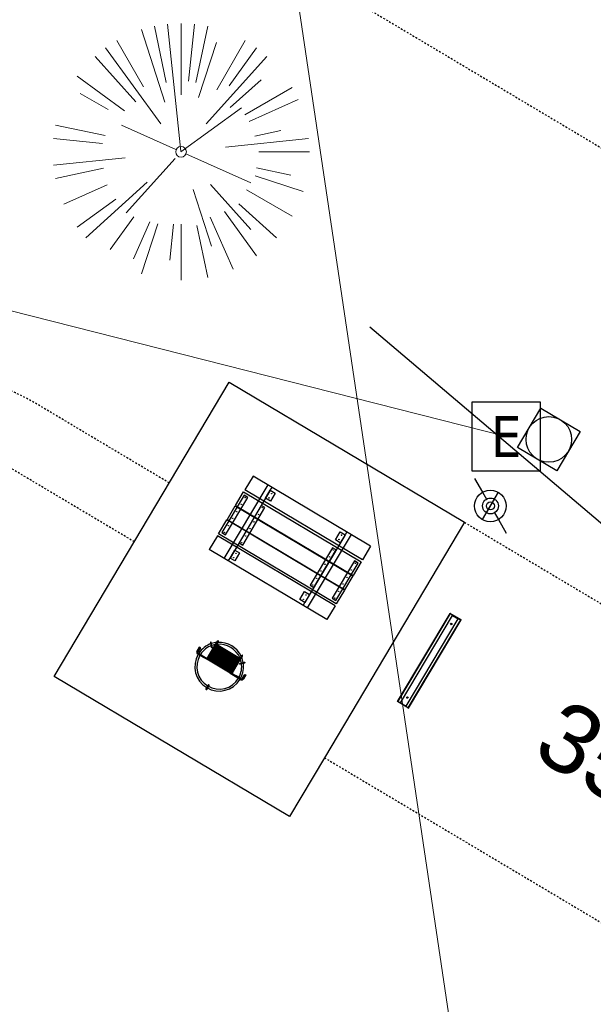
# Model space of a CAD drawing. Header units: feet. Extents: x 1134296 to 1140710, y 647902 to 649877.
# Tile 10 of 42: x 1134483 to 1134517, y 648652 to 648709. Entities that reach past the tile are written whole.
import ezdxf
from ezdxf.enums import TextEntityAlignment as Align
from ezdxf.lldxf.tags import DXFTag

# ---------------------------------------------------------------- set-up
doc = ezdxf.new("R2010")
doc.units = ezdxf.units.FT
doc.header["$MEASUREMENT"] = 0
doc.linetypes.add('RAD', pattern=[0.13, 0.08, -0.05])
for name, color, linetype, lineweight in [('-ANGLE-IRON', 8, 'Continuous', 25), ('V-SITE-VEGE', 8, 'Continuous', 18), ('V-UTIL-POWR-LINE-UNDR', 8, 'EXIST_PROP POWER UNDERGROUND LINE 1', 15), ('V-UTIL-WATR-LINE', 8, 'WATER', 15)]:
    doc.layers.add(name, color=color, linetype=linetype, lineweight=lineweight)
for name, color, linetype in [('-BOLTS-LAGS-SCREWS', 7, 'Continuous'), ('-CONCRETE', 9, 'Continuous'), ('-HARDWARE', 7, 'Continuous'), ('-TIMBER', 6, 'Continuous'), ('C-CAMPSITE-PADS', 6, 'Continuous'), ('C-PRKG-WHEL-STOP', 5, 'Continuous'), ('C-ROAD-GRVL', 1, 'RAD'), ('C-SWLK-GRVL', 5, 'RAD'), ('C-UTIL-WATER-MEP', 7, 'WATER (.5x)'), ('G-TEXT-ST02', 2, 'Continuous'), ('G-XREF', 7, 'Continuous'), ('V-UTIL-POWR-STRC', 1, 'Continuous'), ('V-UTIL-WATR-STRC', 8, 'Continuous')]:
    doc.layers.add(name, color=color, linetype=linetype)
doc.styles.add('Arial', font='arial.ttf', dxfattribs={"height": 180})
doc.styles.add('Normal', font='arial.ttf', dxfattribs={"height": 0.1})
doc.styles.add('SEI-Dim & Leader', font='tahoma.ttf')
doc.styles.get("Standard").update_dxf_attribs({"font": 'arial.ttf'})
tags = doc.linetypes.add('EXIST_PROP POWER UNDERGROUND LINE 1', pattern='A,1.5,-0.2,["P-UG",Standard,S=0.08,R=0,X=-0.1,Y=-0.04],-0.3', length=2).pattern_tags.tags
tags[6] = DXFTag(74, 10)
tags = doc.linetypes.add('WATER', pattern='A,1.5,-0.2,["W",Standard,S=0.08,R=0,X=-0.1,Y=-0.04],-0.05', length=1.75).pattern_tags.tags
tags[6] = DXFTag(74, 10)
tags = doc.linetypes.add('WATER (.5x)', pattern='A,0.75,-0.2,["W",Standard,S=0.08,R=0,X=-0.1,Y=-0.04],-0.05', length=1).pattern_tags.tags
tags[6] = DXFTag(74, 10)

# ---------------------------------------------------------------- blocks, each defined once
blk = doc.blocks.new('V-UTIL-EPED')
for p, q in [((-0.05000000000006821, 0.04999999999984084), (-0.05000000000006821, -0.0500000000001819)), ((0.04999999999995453, 0.04999999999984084), (-0.05000000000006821, 0.04999999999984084)), ((0.04999999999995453, -0.0500000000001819), (0.04999999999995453, 0.04999999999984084)), ((-0.05000000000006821, -0.0500000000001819), (0.04999999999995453, -0.0500000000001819))]:
    blk.add_line(p, q)
at = {"style": 'SEI-Dim & Leader'}
blk.add_text('E', height=0.06, dxfattribs=at).set_placement((-5.684341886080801e-14, -1.70530256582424e-13), align=Align.MIDDLE_CENTER)
blk = doc.blocks.new('*U831', base_point=(1134511.816, 648684.869))
at = {"xscale": 39.99999999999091, "yscale": 39.99999999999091, "zscale": 39.99999999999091}
blk.add_blockref('V-UTIL-EPED', (1134511.816, 648684.869), dxfattribs=at)
blk = doc.blocks.new('V-UTIL-IRRI-Spigot')
for points in [[(-0.9999999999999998, 1.732050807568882), (-0.4999999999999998, 0.866025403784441)], [(-0.4999999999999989, -0.8660254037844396), (0.4999999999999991, 0.8660254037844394)], [(0.5000000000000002, -0.8660254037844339), (1, -1.732050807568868)]]:
    blk.add_lwpolyline(points)
for radius in [1, 0.5]:
    blk.add_circle((0, 0), radius)
blk = doc.blocks.new('*U862', base_point=(1134510.895, 648680.812))
at = {"xscale": 0.9237604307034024, "yscale": 0.9237604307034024, "zscale": 0.9237604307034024}
blk.add_blockref('V-UTIL-IRRI-Spigot', (1134510.895, 648680.812), dxfattribs=at)
blk = doc.blocks.new('*U884', base_point=(1134511.816, 648684.869))
at = {"xscale": 39.99999999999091, "yscale": 39.99999999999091, "zscale": 39.99999999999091}
blk.add_blockref('V-UTIL-EPED', (1134511.816, 648684.869), dxfattribs=at)
blk = doc.blocks.new('*U914', base_point=(1134510.895, 648680.812))
at = {"xscale": 0.9237604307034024, "yscale": 0.9237604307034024, "zscale": 0.9237604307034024}
blk.add_blockref('V-UTIL-IRRI-Spigot', (1134510.895, 648680.812), dxfattribs=at)
blk = doc.blocks.new('V-SITE-VEGE-Coniferious Tree 2')
at = {"color": 0, "linetype": 'ByBlock'}
for p, q in [((-3.601054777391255e-05, 0.2219193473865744), (-3.601054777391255e-05, 0.5000060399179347)), ((-0.06264093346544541, 0.1926377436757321), (-0.1545378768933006, 0.4755369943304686)), ((-0.0574950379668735, 0.2703678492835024), (-0.1039851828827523, 0.4890788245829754)), ((-0.0003172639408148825, 0.0025937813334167), (-0.05229705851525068, 0.4972664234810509)), ((0.02890183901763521, 0.2753366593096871), (0.05222503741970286, 0.4972664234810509)), ((0.0571938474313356, 0.2692740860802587), (0.1039131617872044, 0.4890788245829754)), ((-0.1460065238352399, 0.2528363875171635), (-0.2500390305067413, 0.4330260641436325)), ((0.06850648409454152, 0.2109817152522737), (0.1382469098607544, 0.425630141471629)), ((0.139142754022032, 0.2410654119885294), (0.2499670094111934, 0.4330260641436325)), ((-0.07913071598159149, 0.1088658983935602), (-0.2939353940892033, 0.4045257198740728)), ((0.1868724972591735, 0.2572635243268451), (0.2938633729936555, 0.4045257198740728)), ((-0.1756943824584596, 0.1950752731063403), (-0.3346129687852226, 0.3715878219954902)), ((0.09777767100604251, 0.108636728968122), (0.3345409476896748, 0.3715878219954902)), ((-0.2201011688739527, 0.1598873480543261), (-0.4045617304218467, 0.2938993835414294)), ((0.1919663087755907, 0.1728666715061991), (0.3115823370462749, 0.2805763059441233)), ((0.2487690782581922, 0.143647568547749), (0.4329900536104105, 0.2500030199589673)), ((-0.2844040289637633, 0.1641894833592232), (-0.393144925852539, 0.2269610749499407)), ((0.2658942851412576, 0.1183972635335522), (0.4567507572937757, 0.2033670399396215)), ((-0.0009318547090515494, -0.0006770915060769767), (0.2349564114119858, 0.1707208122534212)), ((-0.2961437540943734, 0.06292784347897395), (-0.4891148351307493, 0.1039491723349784)), ((-0.01992166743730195, 0.008854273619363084), (-0.2318825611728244, 0.1032199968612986)), ((0.2872695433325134, 0.06106323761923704), (0.3884790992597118, 0.08257391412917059)), ((-0.3060292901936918, 0.03215663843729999), (-0.4973024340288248, 0.05226104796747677)), ((0.173080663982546, 0.01818771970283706), (0.497230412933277, 0.05226104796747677)), ((0.3024988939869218, 0), (0.4999700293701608, 0)), ((-0.2182782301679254, -0.02292736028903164), (-0.4973024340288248, -0.05226104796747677)), ((-0.02300503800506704, -0.02554197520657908), (-0.2137781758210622, -0.2373882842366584)), ((0.01849546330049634, -0.008260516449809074), (0.2719985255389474, -0.1211160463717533)), ((-0.302185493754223, -0.0642195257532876), (-0.4891148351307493, -0.1039491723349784)), ((0.2936342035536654, -0.06241742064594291), (0.4274066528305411, -0.09084484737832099)), ((0.2891445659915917, -0.09395946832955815), (0.4755009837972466, -0.1545018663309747)), ((-0.2881436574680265, -0.1282723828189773), (-0.4568227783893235, -0.2033670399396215)), ((-0.1320480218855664, -0.1188660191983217), (-0.3716238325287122, -0.3345769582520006)), ((0.04781873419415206, -0.1473038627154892), (0.1192466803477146, -0.3671294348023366)), ((0.1143820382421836, -0.1271057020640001), (0.2718110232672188, -0.301920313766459)), ((0.2555295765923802, -0.1475434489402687), (0.4329900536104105, -0.2500030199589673)), ((-0.254528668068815, -0.1848980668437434), (-0.4045617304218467, -0.2938993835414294)), ((0.2253521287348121, -0.2029399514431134), (0.3715518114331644, -0.3345769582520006)), ((-0.1842986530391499, -0.2536176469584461), (-0.2766747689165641, -0.3807650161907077)), ((0.1131111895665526, -0.2541280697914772), (0.2033310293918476, -0.4567867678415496)), ((0.1688618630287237, -0.2324611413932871), (0.2938633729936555, -0.4045257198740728)), ((-0.1213812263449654, -0.2725449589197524), (-0.1855903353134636, -0.4167758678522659)), ((-0.09098502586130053, -0.2799408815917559), (-0.1545378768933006, -0.4755369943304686)), ((-0.02966136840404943, -0.2817638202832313), (-0.04434904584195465, -0.4216092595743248)), ((-3.601054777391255e-05, -0.2817638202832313), (-3.601054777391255e-05, -0.5000060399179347)), ((0.06104806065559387, -0.2873055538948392), (0.1039131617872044, -0.4890788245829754))]:
    blk.add_line(p, q, dxfattribs=at)
blk.add_circle((-3.601054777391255e-05, 0), 0.02083358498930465)
blk = doc.blocks.new('C_XBASE-PACTOLA_02403811')
at = {"layer": 'V-UTIL-POWR-LINE-UNDR', "flags": 128}
blk.add_lwpolyline([(1134511.816, 648684.869), (1134461.223065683, 648697.6950489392)], dxfattribs=at)
at = {"layer": 'V-UTIL-WATR-LINE', "flags": 128}
blk.add_lwpolyline([(1134533.417, 648547.604), (1134534.843, 648556.084), (1134510.787937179, 648635.4741575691), (1134497.967044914, 648721.6344982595), (1134522.209554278, 648792.1098621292)], dxfattribs=at)
at = {"layer": 'V-SITE-VEGE', "xscale": 14.99981880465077, "yscale": 14.99981880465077, "zscale": 14.99981880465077}
blk.add_blockref('V-SITE-VEGE-Coniferious Tree 2', (1134492.811, 648701.493), dxfattribs=at)
at = {"layer": 'V-UTIL-POWR-STRC'}
for name in ['*U831', '*U884']:
    blk.add_blockref(name, (1134511.816, 648684.869), dxfattribs=at)
at = {"layer": 'V-UTIL-POWR-STRC', "xscale": 39.99999999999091, "yscale": 39.99999999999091, "zscale": 39.99999999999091}
blk.add_blockref('V-UTIL-EPED', (1134511.816, 648684.869), dxfattribs=at)
at = {"layer": 'V-UTIL-WATR-STRC'}
for name in ['*U862', '*U914']:
    blk.add_blockref(name, (1134510.895, 648680.812), dxfattribs=at)
at = {"layer": 'V-UTIL-WATR-STRC', "xscale": 0.4618802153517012, "yscale": 0.4618802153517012, "zscale": 0.4618802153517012}
blk.add_blockref('V-UTIL-IRRI-Spigot', (1134510.895, 648680.812), dxfattribs=at)
blk = doc.blocks.new('Wheel_Stop')
for points in [[(-36, 6.75), (36, 6.75)], [(-36, -2.25), (-36, 6.75)], [(-35.625, 4.5), (-36, 6.75)], [(-35.625, 0), (-36, -2.25)], [(-35.955, 6.48), (35.955, 6.48)], [(-35.625, 4.5), (-35.625, 0)], [(-35.625, 4.5), (35.625, 4.5)], [(-35.625, 0), (35.625, 0)], [(35.625, 4.5), (36, 6.75)], [(35.625, 4.5), (35.625, 0)], [(35.625, 0), (36, -2.25)], [(36, -2.25), (36, 6.75)], [(-36, -2.25), (36, -2.25)], [(-35.955, -1.98), (35.955, -1.98)]]:
    blk.add_lwpolyline(points)
for centre in [(-30, 2.25), (30, 2.25)]:
    blk.add_circle(centre, 0.5)
blk = doc.blocks.new('10FT_Precast Table')
at = {"layer": '-ANGLE-IRON'}
for p, q in [((-28.53399626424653, 21.12499979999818), (-28.53399626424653, 27.62500020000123)), ((-28.53399626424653, 27.62500020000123), (-24.53403626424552, 27.62500020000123)), ((-24.53403626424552, 27.62500020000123), (-24.53403626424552, 21.12499979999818)), ((28.46604333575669, 21.12499979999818), (28.46604333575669, 27.62500020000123)), ((28.46604333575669, 27.62500020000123), (32.4660033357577, 27.62500020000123)), ((32.4660033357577, 27.62500020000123), (32.4660033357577, 21.12499979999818)), ((-24.53403626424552, 21.12499979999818), (-28.53399626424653, 21.12499979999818)), ((32.4660033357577, 21.12499979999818), (28.46604333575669, 21.12499979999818)), ((-43.49999999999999, 15.25000002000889), (-46.49999999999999, 15.25000002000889)), ((-46.49999999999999, 15.25000002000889), (-46.49999999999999, -15.25000001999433)), ((-43.49999999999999, -15.25000001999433), (-43.49999999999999, 15.25000002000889)), ((-25.53399626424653, 15.25000002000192), (-28.53399626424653, 15.25000002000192)), ((-28.53399626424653, 15.25000002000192), (-28.53399626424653, -15.2500000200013)), ((-25.53399626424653, -15.2500000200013), (-25.53399626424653, 15.25000002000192)), ((32.4660033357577, 15.25000002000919), (29.4660033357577, 15.25000002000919)), ((29.4660033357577, 15.25000002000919), (29.4660033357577, -15.25000001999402)), ((32.4660033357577, -15.25000001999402), (32.4660033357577, 15.25000002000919)), ((46.50000000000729, 15.25000002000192), (43.50000000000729, 15.25000002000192)), ((43.50000000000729, 15.25000002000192), (43.50000000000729, -15.2500000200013)), ((46.50000000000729, -15.2500000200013), (46.50000000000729, 15.25000002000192)), ((-46.49999999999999, -15.25000001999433), (-43.49999999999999, -15.25000001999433)), ((-28.53399626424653, -15.2500000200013), (-25.53399626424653, -15.2500000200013)), ((29.4660033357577, -15.25000001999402), (32.4660033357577, -15.25000001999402)), ((43.50000000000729, -15.2500000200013), (46.50000000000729, -15.2500000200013)), ((-28.53399626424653, -27.62500019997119), (-28.53399626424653, -21.12499979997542)), ((-28.53399626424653, -21.12499979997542), (-24.53403626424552, -21.12499979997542)), ((-24.53403626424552, -21.12499979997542), (-24.53403626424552, -27.62500019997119)), ((28.46604333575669, -27.62500019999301), (28.46604333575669, -21.12499979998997)), ((28.46604333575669, -21.12499979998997), (32.4660033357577, -21.12499979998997)), ((32.4660033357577, -21.12499979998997), (32.4660033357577, -27.62500019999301)), ((-24.53403626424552, -27.62500019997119), (-28.53399626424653, -27.62500019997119)), ((32.4660033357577, -27.62500019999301), (28.46604333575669, -27.62500019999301))]:
    blk.add_line(p, q, dxfattribs=at)
at = {"layer": '-BOLTS-LAGS-SCREWS'}
for centre in [(-26.53401626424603, 26.12500020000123), (-26.53401626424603, 22.62499979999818), (30.46602333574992, 26.12500020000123), (30.46602333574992, 22.62499979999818), (-44.99999999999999, 14.25000402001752), (-27.03399626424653, 14.25000402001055), (30.9660033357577, 14.25000402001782), (45.00000000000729, 14.25000402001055), (-44.99999999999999, 8.750004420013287), (-27.03399626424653, 8.750004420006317), (30.9660033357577, 8.750004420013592), (45.00000000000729, 8.750004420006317), (-44.99999999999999, 2.750004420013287), (-27.03399626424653, 2.750004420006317), (30.9660033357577, 2.750004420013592), (45.00000000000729, 2.750004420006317), (-44.99999999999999, -2.750004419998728), (-27.03399626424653, -2.750004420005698), (30.9660033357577, -2.750004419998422), (45.00000000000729, -2.750004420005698), (-44.99999999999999, -8.750004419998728), (-27.03399626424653, -8.750004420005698), (30.9660033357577, -8.750004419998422), (45.00000000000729, -8.750004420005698), (-44.99999999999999, -14.25000402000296), (-27.03399626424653, -14.25000402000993), (30.9660033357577, -14.25000401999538), (45.00000000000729, -14.25000402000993), (-26.53401626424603, -22.62499979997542), (-26.53401626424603, -26.12500019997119), (30.46602333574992, -22.62499979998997), (30.46602333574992, -26.12500019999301)]:
    blk.add_circle(centre, 0.15625000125, dxfattribs=at)
at = {"layer": '-CONCRETE'}
for p, q in [((-32.03399630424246, -29.99999999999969), (-32.03399630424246, 30.00000000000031)), ((-28.53399626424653, 29.99999999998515), (-28.53399626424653, 27.62500020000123)), ((32.4660033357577, 29.99999999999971), (32.4660033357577, 27.62500020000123)), ((35.96600337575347, -29.99999999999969), (35.96600337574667, 30.00000000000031)), ((-28.53399626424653, -27.12499979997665), (-28.53399626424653, 27.12499979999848)), ((32.4660033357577, -27.1249997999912), (32.4660033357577, 27.12499979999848)), ((-28.53399626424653, -29.99999999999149), (-28.53399626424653, -27.62500019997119)), ((32.4660033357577, -27.62500019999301), (32.4660033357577, -29.99999999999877))]:
    blk.add_line(p, q, dxfattribs=at)
at = {"layer": '-TIMBER'}
for p, q in [((-47.99999999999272, 18.7499999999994), (-47.99999999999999, 29.99999999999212)), ((-47.99999999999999, 29.99999999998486), (48, 29.9999999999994)), ((48.00000000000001, 18.75000000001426), (48.00000000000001, 29.99999999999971)), ((-47.99999999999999, 18.74999999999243), (48, 18.74999999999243)), ((-47.99999999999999, 5.875002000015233), (-47.99999999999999, 17.12500200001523)), ((-47.99999999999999, 17.12500200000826), (47.99999999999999, 17.12500200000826)), ((48.00000000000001, 17.12500200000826), (48.00000000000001, 5.875002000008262)), ((-47.99999999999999, 5.875002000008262), (47.99999999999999, 5.875002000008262)), ((-47.99999999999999, -5.625002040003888), (-47.99999999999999, 5.625002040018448)), ((-47.99999999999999, 5.625002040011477), (47.99999999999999, 5.625002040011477)), ((48.00000000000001, 5.625002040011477), (48.00000000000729, -5.625002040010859)), ((47.99999999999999, -5.625002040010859), (-47.99999999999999, -5.625002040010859)), ((-47.99999999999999, -17.1250019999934), (-47.99999999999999, -5.875002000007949)), ((47.99999999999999, -5.875002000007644), (-47.99999999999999, -5.875002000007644)), ((48.00000000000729, -5.875002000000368), (48.00000000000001, -17.12500200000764)), ((47.99999999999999, -17.12500200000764), (-47.99999999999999, -17.12500200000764)), ((-47.99999999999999, -29.99999999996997), (-47.99999999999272, -18.74999999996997)), ((-47.99999999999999, -18.74999999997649), (48, -18.74999999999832)), ((48.00000000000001, -29.99999999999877), (48.00000000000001, -18.74999999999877)), ((-47.99999999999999, -29.99999999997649), (48.00000000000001, -29.99999999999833))]:
    blk.add_line(p, q, dxfattribs=at)
blk = doc.blocks.new('*X1295')
at = {"color": 0}
for p, q in [((146.0622026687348, 353.5980429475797), (146.1426743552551, 353.6785146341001)), ((146.0622026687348, 352.8909361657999), (146.8122026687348, 353.6409361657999)), ((146.0622026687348, 352.5373827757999), (146.8122026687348, 353.2873827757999)), ((146.0622026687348, 351.8302759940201), (146.8122026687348, 352.5802759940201)), ((146.0622026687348, 351.4767226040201), (146.8122026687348, 352.2267226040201)), ((146.0622026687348, 350.7696158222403), (146.8122026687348, 351.5196158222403)), ((146.3246548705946, 350.6785146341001), (146.8122026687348, 351.1660624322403))]:
    blk.add_line(p, q, dxfattribs=at)
blk = doc.blocks.new('Pilot Rocks FS-30_18_PA')
at = {"layer": '-HARDWARE'}
for p, q in [((-8.817777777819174, 0.04421580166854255), (-17.86666666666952, 0.04421580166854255)), ((-17.86666666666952, 0.04421580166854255), (-12.77892653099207, 0.04421580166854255)), ((-10.20000000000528, 0.04421580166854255), (10.19999999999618, 0.04421580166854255)), ((8.817777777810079, 0.04421580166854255), (17.86666666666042, 0.04421580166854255)), ((12.77892653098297, 0.04421580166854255), (17.86666666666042, 0.04421580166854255)), ((-18.93333333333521, -4.555784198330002), (-18.93333333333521, -1.355784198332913)), ((-18.93333333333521, -1.355784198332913), (-18.86666666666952, -1.355784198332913)), ((-18.86666666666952, -1.355784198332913), (-18.86666666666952, -0.9557841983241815)), ((-18.86666666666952, -1.355784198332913), (-18.86666666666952, -0.9557841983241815)), ((-18.20000000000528, -1.355784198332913), (-18.20000000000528, -0.9557841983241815)), ((-18.20000000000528, -0.9557841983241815), (-18.20000000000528, -1.355784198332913)), ((-18.20000000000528, -1.355784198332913), (-18.13333333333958, -1.355784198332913)), ((-18.13333333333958, -1.355784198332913), (-18.13333333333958, -4.555784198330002)), ((-8.817777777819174, -0.6224508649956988), (-17.86666666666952, -0.6224508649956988)), ((-13.33940419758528, -0.6224508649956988), (-17.86666666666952, -0.6224508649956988)), ((-10.20000000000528, -0.6224508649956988), (10.19999999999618, -0.6224508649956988)), ((-10.20000000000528, -0.6224508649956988), (-10.20000000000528, -11.31238912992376)), ((-9.533333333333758, -0.6224508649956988), (-9.533333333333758, -11.31238912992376)), ((-8.817777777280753, -0.6224508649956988), (-8.817777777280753, -11.64572246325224)), ((-8.284444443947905, -0.6224508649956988), (-8.284444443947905, -11.64572246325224)), ((-7.502222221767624, -0.6224508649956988), (-7.502222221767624, -11.64572246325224)), ((-6.9688888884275, -0.6224508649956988), (-6.9688888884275, -11.64572246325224)), ((-6.18666666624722, -0.6224508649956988), (-6.18666666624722, -11.64572246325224)), ((-5.653333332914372, -0.6224508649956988), (-5.653333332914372, -11.64572246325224)), ((-4.871111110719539, -0.6224508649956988), (-4.871111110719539, -11.64572246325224)), ((-4.337777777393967, -0.6224508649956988), (-4.337777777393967, -11.64572246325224)), ((-3.555555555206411, -0.6224508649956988), (-3.555555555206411, -11.64572246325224)), ((-3.022222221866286, -0.6224508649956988), (-3.022222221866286, -11.64572246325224)), ((-2.23999999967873, -0.6224508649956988), (-2.23999999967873, -11.64572246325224)), ((-1.706666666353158, -0.6224508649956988), (-1.706666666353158, -11.64572246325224)), ((-0.9244444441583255, -0.6224508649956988), (-0.9244444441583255, -11.64572246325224)), ((-0.3911111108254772, -0.6224508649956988), (-0.3911111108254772, -11.64572246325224)), ((0.3911111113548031, -0.6224508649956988), (0.3911111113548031, -11.64572246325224)), ((0.9244444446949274, -0.6224508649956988), (0.9244444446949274, -11.64572246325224)), ((1.706666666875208, -0.6224508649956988), (1.706666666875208, -11.64572246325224)), ((2.240000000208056, -0.6224508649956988), (2.240000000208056, -11.64572246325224)), ((3.022222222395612, -0.6224508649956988), (3.022222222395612, -11.64572246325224)), ((3.555555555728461, -0.6224508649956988), (3.555555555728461, -11.64572246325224)), ((4.337777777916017, -0.6224508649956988), (4.337777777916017, -11.64572246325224)), ((4.871111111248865, -0.6224508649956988), (4.871111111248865, -11.64572246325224)), ((5.653333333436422, -0.6224508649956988), (5.653333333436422, -11.64572246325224)), ((6.18666666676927, -0.6224508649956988), (6.18666666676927, -11.64572246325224)), ((6.968888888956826, -0.6224508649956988), (6.968888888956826, -11.64572246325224)), ((7.502222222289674, -0.6224508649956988), (7.502222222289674, -11.64572246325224)), ((8.28444444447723, -0.6224508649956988), (8.28444444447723, -11.64572246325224)), ((8.817777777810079, -0.6224508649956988), (8.817777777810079, -11.64572246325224)), ((17.86666666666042, -0.6224508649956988), (8.817777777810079, -0.6224508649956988)), ((9.533333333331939, -0.6224508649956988), (9.533333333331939, -11.31238912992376)), ((10.19999999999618, -0.6224508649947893), (10.19999999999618, -11.31238912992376)), ((18.13333333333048, -4.555784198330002), (18.13333333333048, -1.355784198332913)), ((18.13333333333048, -1.355784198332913), (18.19999999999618, -1.355784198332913)), ((18.93333333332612, -4.555784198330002), (18.13333333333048, -4.555784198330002)), ((18.19999999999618, -1.355784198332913), (18.19999999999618, -0.9557841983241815)), ((18.19999999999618, -1.355784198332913), (18.19999999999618, -0.9557841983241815)), ((18.86666666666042, -1.355784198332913), (18.86666666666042, -0.9557841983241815)), ((18.86666666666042, -0.9557841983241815), (18.86666666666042, -1.355784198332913)), ((18.86666666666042, -1.355784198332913), (18.93333333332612, -1.355784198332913)), ((18.93333333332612, -1.355784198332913), (18.93333333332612, -4.555784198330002)), ((-10.20000000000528, -11.31238912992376), (-10.20000000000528, -14.84572246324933)), ((-10.20000000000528, -13.68324198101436), (-10.20000000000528, -14.84572246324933)), ((-9.533333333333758, -11.31238912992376), (-9.533333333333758, -14.84572246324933)), ((-9.533333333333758, -11.64572246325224), (9.533333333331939, -11.64572246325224)), ((-9.533333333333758, -12.31238912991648), (9.533333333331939, -12.31238912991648)), ((9.533333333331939, -11.31238912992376), (9.533333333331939, -14.84572246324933)), ((10.19999999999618, -11.31238912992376), (10.19999999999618, -14.84572246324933)), ((10.19999999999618, -14.84572246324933), (10.19999999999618, -13.68324198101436)), ((-9.533333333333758, -14.84572246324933), (-9.533333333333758, -14.47618734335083)), ((9.533333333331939, -14.47618734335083), (9.533333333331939, -14.84572246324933))]:
    blk.add_line(p, q, dxfattribs=at)
at = {"layer": '-HARDWARE', "flags": 128}
for points in [[(0.04426932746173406, 18.18944163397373, 1), (-0.6223972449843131, 18.18908719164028), (-0.6206959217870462, 14.98908764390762, 1), (0.04597065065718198, 14.98944208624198), (0.04426932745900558, 18.18944163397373)], [(-11.77825193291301, -8.933957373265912, -1), (-11.29140720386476, -9.3893985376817), (-13.47752479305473, -11.72625323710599, -1), (-13.96436952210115, -11.27081207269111), (-11.77825193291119, -8.93395737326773)], [(11.77825193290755, -8.933957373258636, 1), (11.29140720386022, -9.389398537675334), (13.47752479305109, -11.72625323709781, 1), (13.96436952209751, -11.27081207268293), (11.77825193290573, -8.933957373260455)]]:
    blk.add_lwpolyline(points, format="xyb", dxfattribs=at)
at = {"layer": '-HARDWARE'}
for points in [[(-18.93333333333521, -4.555784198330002), (-18.93333333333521, -1.355784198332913), (-18.13333333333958, -1.355784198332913), (-18.13333333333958, -4.555784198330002)], [(-7.502222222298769, -11.64572246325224), (-8.28444444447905, -11.64572246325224), (-8.28444444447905, -0.6224508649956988), (-7.502222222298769, -0.6224508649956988)], [(-6.186666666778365, -11.64572246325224), (-6.968888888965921, -11.64572246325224), (-6.968888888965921, -0.6224508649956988), (-6.186666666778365, -0.6224508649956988)], [(-4.87111111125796, -11.64572246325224), (-5.653333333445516, -11.64572246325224), (-5.653333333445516, -0.6224508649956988), (-4.87111111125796, -0.6224508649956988)], [(-3.555555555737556, -11.64572246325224), (-4.337777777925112, -11.64572246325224), (-4.337777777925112, -0.6224508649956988), (-3.555555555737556, -0.6224508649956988)], [(-2.240000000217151, -11.64572246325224), (-3.022222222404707, -11.64572246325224), (-3.022222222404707, -0.6224508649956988), (-2.240000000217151, -0.6224508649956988)], [(-0.9244444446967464, -11.64572246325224), (-1.706666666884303, -11.64572246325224), (-1.706666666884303, -0.6224508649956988), (-0.9244444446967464, -0.6224508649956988)], [(-0.3911111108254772, -11.64572246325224), (0.3911111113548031, -11.64572246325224), (0.3911111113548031, -0.6224508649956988), (-0.3911111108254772, -0.6224508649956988)], [(0.9244444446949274, -11.64572246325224), (1.706666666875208, -11.64572246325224), (1.706666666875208, -0.6224508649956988), (0.9244444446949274, -0.6224508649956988)], [(2.240000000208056, -11.64572246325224), (3.022222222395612, -11.64572246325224), (3.022222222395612, -0.6224508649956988), (2.240000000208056, -0.6224508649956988)], [(3.555555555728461, -11.64572246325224), (4.337777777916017, -11.64572246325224), (4.337777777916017, -0.6224508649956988), (3.555555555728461, -0.6224508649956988)], [(4.871111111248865, -11.64572246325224), (5.653333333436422, -11.64572246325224), (5.653333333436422, -0.6224508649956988), (4.871111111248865, -0.6224508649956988)], [(6.18666666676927, -11.64572246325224), (6.968888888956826, -11.64572246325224), (6.968888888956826, -0.6224508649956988), (6.18666666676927, -0.6224508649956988)], [(7.502222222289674, -11.64572246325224), (8.28444444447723, -11.64572246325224), (8.28444444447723, -0.6224508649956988), (7.502222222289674, -0.6224508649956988)], [(18.93333333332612, -4.555784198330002), (18.93333333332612, -1.355784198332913), (18.13333333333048, -1.355784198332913), (18.13333333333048, -4.555784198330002)]]:
    blk.add_lwpolyline(points, close=True, dxfattribs=at)
for centre, radius, start, end in [((0, 9.094947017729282e-13), 17.06666666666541, 0.1484403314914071, 179.8515596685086), ((0, 0), 15.73333333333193, 0.1610200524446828, 179.8389799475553), ((-17.86666666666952, -0.9557841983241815), 1, 90, 180), ((-17.86666666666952, -0.9557841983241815), 1, 90, 180), ((17.86666666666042, -0.9557841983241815), 1, 0, 90), ((17.86666666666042, -0.9557841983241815), 1, 0, 90), ((-17.86666666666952, -0.9557841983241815), 0.3333333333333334, 90, 180), ((-17.86666666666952, -0.9557841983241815), 0.3333333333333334, 90, 180), ((0, 9.094947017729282e-13), 17.06666666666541, 182.0901397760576, 220.7490543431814), ((0, 0), 15.73333333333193, 182.2673591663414, 220.2247561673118), ((0, 0), 15.73333333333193, 319.7752438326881, 357.7326408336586), ((0, 9.094947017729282e-13), 17.06666666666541, 319.2509456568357, 357.9098602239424), ((17.86666666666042, -0.9557841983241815), 0.3333333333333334, 0, 90), ((17.86666666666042, -0.9557841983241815), 0.3333333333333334, 0, 90), ((-9.094947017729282e-13, 1.818989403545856e-12), 17.06666666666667, 220.7490543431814, 233.2977773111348), ((-9.094947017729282e-13, 1.818989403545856e-12), 15.73333333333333, 220.2247561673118, 229.5860659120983), ((-9.866666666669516, -11.64572246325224), 0.3333333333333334, 0, 180), ((-9.094947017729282e-13, 1.818989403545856e-12), 15.73333333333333, 232.7040475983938, 307.2959524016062), ((9.866666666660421, -11.64572246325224), 0.3333333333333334, 0, 180), ((-9.094947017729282e-13, 1.818989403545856e-12), 15.73333333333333, 310.4139340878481, 319.7752438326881), ((-6.821210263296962e-11, 6.548361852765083e-11), 17.06666666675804, 306.7022226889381, 319.2509456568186), ((-9.866666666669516, -14.84572246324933), 0.3333333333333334, 180, 0), ((-9.866666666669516, -14.84572246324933), 0.3333333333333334, 180, 0), ((-9.094947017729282e-13, 1.818989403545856e-12), 17.06666666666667, 236.0413981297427, 303.9586018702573), ((9.866666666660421, -14.84572246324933), 0.3333333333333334, 180, 0), ((9.866666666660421, -14.84572246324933), 0.3333333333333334, 180, 0)]:
    blk.add_arc(centre, radius, start, end, dxfattribs=at)
at = {"layer": '-HARDWARE', "rotation": 180}
for p, xscale, yscale, zscale in [((137.6663495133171, 372.583162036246), 1.066666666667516, 1.066666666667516, 1.066666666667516), ((-137.6663495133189, 372.583162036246), -1.066666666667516, 1.066666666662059, 1.066666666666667)]:
    blk.add_blockref('*X1295', p, dxfattribs=dict(at, xscale=xscale, yscale=yscale, zscale=zscale))
blk = doc.blocks.new('C_PBASE-PACTOLA_02403811')
at = {"layer": 'C-CAMPSITE-PADS'}
blk.add_lwpolyline([(1134501.189962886, 648666.1092052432), (1134499.143886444, 648662.6721176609), (1134485.395536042, 648670.8564234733), (1134495.625918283, 648688.04186146), (1134509.374268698, 648679.8575556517), (1134501.190247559, 648666.1096834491)], dxfattribs=at)
at = {"layer": 'C-ROAD-GRVL', "flags": 128}
for points in [[(1134494.147549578, 648715.5472151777), (1134534.462633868, 648691.5479011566, -0.2262537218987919), (1134546.416567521, 648673.6490935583)], [(1134509.375464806, 648679.8568436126), (1134541.811782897, 648660.5477091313, 0.637281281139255), (1134547.805627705, 648664.6290986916)], [(1134501.191158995, 648666.1084932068), (1134543.755733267, 648640.7700720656, -0.2130955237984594), (1134555.498662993, 648624.1085002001)]]:
    blk.add_lwpolyline(points, format="xyb", dxfattribs=at)
at = {"layer": 'C-SWLK-GRVL', "flags": 128}
for points in [[(1134492.12103398, 648682.1542054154), (1134484.4095245, 648686.7448180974, 0.4142135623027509), (1134465.218450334, 648681.8762790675)], [(1134490.074957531, 648678.7171178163), (1134482.363448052, 648683.3077304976, 0.4142135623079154), (1134468.655537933, 648679.830202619)]]:
    blk.add_lwpolyline(points, format="xyb", dxfattribs=at)
at = {"layer": 'C-UTIL-WATER-MEP'}
blk.add_line((1134503.843872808, 648691.2735497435), (1134522.153642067, 648675.7409620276), dxfattribs=at)
blk.add_lwpolyline([(1134513.845892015, 648686.5242350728), (1134516.13728375, 648685.1601841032), (1134514.77323278, 648682.8687923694), (1134512.481841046, 648684.2328433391)], close=True, dxfattribs=at)
blk.add_circle((1134514.309562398, 648684.6965137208), 1.333333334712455, dxfattribs=at)
at = {"layer": '-HARDWARE', "xscale": 0.08333333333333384, "yscale": 0.08333333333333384, "zscale": 0.08333333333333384, "rotation": 149.2349298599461}
blk.add_blockref('Pilot Rocks FS-30_18_PA', (1134495.04328154, 648671.4234337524), dxfattribs=at)
at = {"xscale": 0.08333333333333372, "yscale": 0.08333333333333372, "zscale": 0.08333333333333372, "rotation": 149.2349298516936}
blk.add_blockref('10FT_Precast Table', (1134499.175219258, 648678.3644412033), dxfattribs=at)
at = {"layer": 'C-PRKG-WHEL-STOP', "xscale": 0.08333333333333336, "yscale": 0.08333333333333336, "zscale": 0.08333333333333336, "rotation": 59.23492963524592}
blk.add_blockref('Wheel_Stop', (1134507.48400009, 648671.6726128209), dxfattribs=at)
at = {"layer": 'C-CAMPSITE-PADS', "insert": (1134515.270148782, 648669.7102764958), "char_height": 4, "attachment_point": 1, "rotation": 329.1911679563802, "style": 'Arial'}
blk.add_mtext_dynamic_manual_height_columns("35'", width=0.8890231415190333, gutter_width=1, heights=[0], dxfattribs=at)
at = {"layer": 'G-TEXT-ST02', "insert": (1134515.653628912, 648713.8318883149), "char_height": 2, "attachment_point": 1, "rotation": 329.8040716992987, "style": 'Normal'}
blk.add_mtext('VOLUNTEER SITE', dxfattribs=at)

msp = doc.modelspace()

# ---------------------------------------------------------------- block references
at = {"layer": 'G-XREF'}
msp.add_blockref('C_XBASE-PACTOLA_02403811', (0, 0), dxfattribs=at)

# ---------------------------------------------------------------- next in the draw order: block references
msp.add_blockref('C_PBASE-PACTOLA_02403811', (0, 0), dxfattribs=at)

doc.saveas('drawing.dxf')
